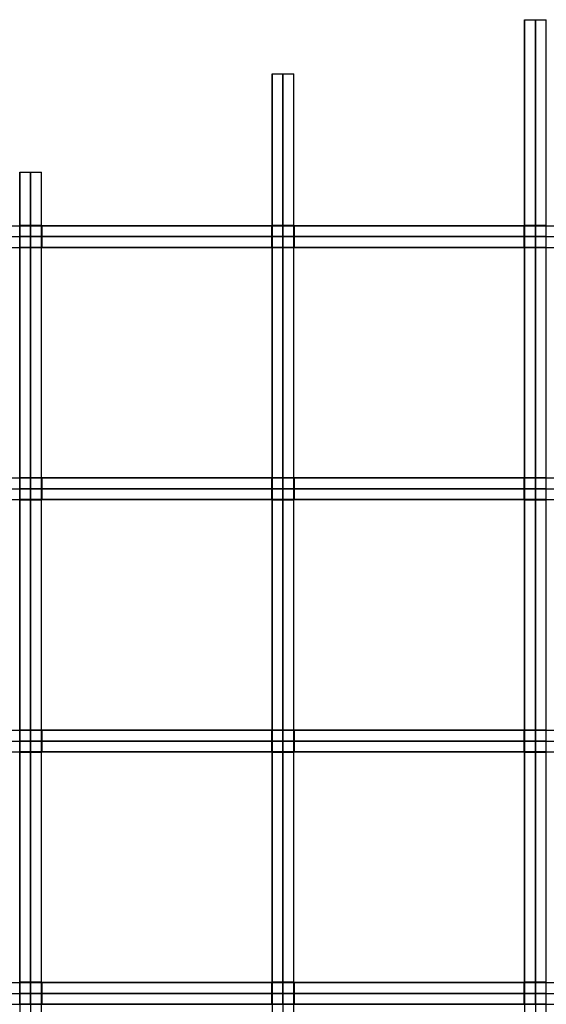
# Model space of a CAD drawing. Header units: millimetres. Extents: x -750 to 750, y -553 to 553.
# Tile 3 of 7: x -426 to -134, y -6 to 540. Entities that reach past the tile are written whole.
import ezdxf

# ---------------------------------------------------------------- set-up
doc = ezdxf.new("R2010")
doc.units = ezdxf.units.MM
doc.layers.add('Default', color=7, linetype='Continuous', true_color=0x000000)

msp = doc.modelspace()

# ---------------------------------------------------------------- linework, layer by layer
at = {"layer": 'Default', "color": 22, "true_color": 0xbe4b14}
for p, q in [((-146, 426.15, 0.01), (-146, 540.33, 0.01)), ((-134, 426.15, 0.01), (-134, 540.33, 0.01)), ((-286, 426.15, 0.01), (-286, 510.23, 0.01)), ((-274, 426.15, 0.01), (-274, 510.23, 0.01)), ((-426, 426.15, 0.01), (-426, 455.67, 0.01)), ((-414, 426.15, 0.01), (-414, 455.67, 0.01)), ((-426, 426.15, -39.53), (-414, 426.15, -39.53)), ((-420, 413.85, 0.15), (-420, 426.15, 0.15)), ((-420, 426.15, -79.21), (-420, 426.15, 0.15)), ((-286, 426.15, -68.8), (-274, 426.15, -68.8)), ((-280, 413.85, 0.15), (-280, 426.15, 0.15)), ((-280, 426.15, -137.75), (-280, 426.15, 0.15)), ((-146, 426.15, -81.46), (-134, 426.15, -81.46)), ((-140, 413.85, 0.15), (-140, 426.15, 0.15)), ((-140, 426.15, -163.08), (-140, 426.15, 0.15)), ((-426, 420, 0.15), (-414, 420, 0.15)), ((-286, 420, 0.15), (-274, 420, 0.15)), ((-146, 420, 0.15), (-134, 420, 0.15)), ((-426, 286.15, 0.01), (-426, 413.85, 0.01)), ((-426, 413.85, -46.73), (-414, 413.85, -46.73)), ((-420, 413.85, 0.15), (-420, 413.85, -93.61)), ((-414, 286.15, 0.01), (-414, 413.85, 0.01)), ((-286, 286.15, 0.01), (-286, 413.85, 0.01)), ((-286, 413.85, -73.18), (-274, 413.85, -73.18)), ((-280, 413.85, 0.15), (-280, 413.85, -146.51)), ((-274, 286.15, 0.01), (-274, 413.85, 0.01)), ((-146, 286.15, 0.01), (-146, 413.85, 0.01)), ((-146, 413.85, -85.2), (-134, 413.85, -85.2)), ((-140, 413.85, 0.15), (-140, 413.85, -170.54)), ((-134, 286.15, 0.01), (-134, 413.85, 0.01)), ((-426, 286.15, -86.97), (-414, 286.15, -86.97)), ((-420, 273.85, 0.15), (-420, 286.15, 0.15)), ((-420, 286.15, -174.09), (-420, 286.15, 0.15)), ((-286, 286.15, -103.62), (-274, 286.15, -103.62)), ((-280, 273.85, 0.15), (-280, 286.15, 0.15)), ((-280, 286.15, -207.38), (-280, 286.15, 0.15)), ((-146, 286.15, -112.43), (-134, 286.15, -112.43)), ((-140, 273.85, 0.15), (-140, 286.15, 0.15)), ((-140, 286.15, -225), (-140, 286.15, 0.15)), ((-426, 280, 0.15), (-414, 280, 0.15)), ((-286, 280, 0.15), (-274, 280, 0.15)), ((-146, 280, 0.15), (-134, 280, 0.15)), ((-426, 146.15, 0.01), (-426, 273.85, 0.01)), ((-426, 273.85, -89.32), (-414, 273.85, -89.32)), ((-420, 273.85, 0.15), (-420, 273.85, -178.79)), ((-414, 146.15, 0.01), (-414, 273.85, 0.01)), ((-286, 146.15, 0.01), (-286, 273.85, 0.01)), ((-286, 273.85, -105.6), (-274, 273.85, -105.6)), ((-280, 273.85, 0.15), (-280, 273.85, -211.34)), ((-274, 146.15, 0.01), (-274, 273.85, 0.01)), ((-146, 146.15, 0.01), (-146, 273.85, 0.01)), ((-146, 273.85, -114.26), (-134, 273.85, -114.26)), ((-140, 273.85, 0.15), (-140, 273.85, -228.66)), ((-134, 146.15, 0.01), (-134, 273.85, 0.01)), ((-426, 146.15, -105.86), (-414, 146.15, -105.86)), ((-420, 133.85, 0.15), (-420, 146.15, 0.15)), ((-420, 146.15, -211.88), (-420, 146.15, 0.15)), ((-286, 146.15, -119.92), (-274, 146.15, -119.92)), ((-280, 133.85, 0.15), (-280, 146.15, 0.15)), ((-280, 146.15, -239.98), (-280, 146.15, 0.15)), ((-146, 146.15, -127.61), (-134, 146.15, -127.61)), ((-140, 133.85, 0.15), (-140, 146.15, 0.15)), ((-140, 146.15, -255.37), (-140, 146.15, 0.15)), ((-426, 140, 0.15), (-414, 140, 0.15)), ((-286, 140, 0.15), (-274, 140, 0.15)), ((-146, 140, 0.15), (-134, 140, 0.15)), ((-426, 6.15, 0.01), (-426, 133.85, 0.01)), ((-426, 133.85, -106.84), (-414, 133.85, -106.84)), ((-420, 133.85, 0.15), (-420, 133.85, -213.82)), ((-414, 6.15, 0.01), (-414, 133.85, 0.01)), ((-286, 6.15, 0.01), (-286, 133.85, 0.01)), ((-286, 133.85, -120.78), (-274, 133.85, -120.78)), ((-280, 133.85, 0.15), (-280, 133.85, -241.71)), ((-274, 6.15, 0.01), (-274, 133.85, 0.01)), ((-146, 6.15, 0.01), (-146, 133.85, 0.01)), ((-146, 133.85, -128.42), (-134, 133.85, -128.42)), ((-140, 133.85, 0.15), (-140, 133.85, -256.99)), ((-134, 6.15, 0.01), (-134, 133.85, 0.01)), ((-426, 6.15, -111.76), (-414, 6.15, -111.76)), ((-420, -6.15, 0.15), (-420, 6.15, 0.15)), ((-420, 6.15, -223.67), (-420, 6.15, 0.15)), ((-286, 6.15, -125.16), (-274, 6.15, -125.16)), ((-280, -6.15, 0.15), (-280, 6.15, 0.15)), ((-280, 6.15, -250.46), (-280, 6.15, 0.15)), ((-146, 6.15, -132.54), (-134, 6.15, -132.54)), ((-140, -6.15, 0.15), (-140, 6.15, 0.15)), ((-140, 6.15, -265.24), (-140, 6.15, 0.15)), ((-426, 0, 0.15), (-426, 0, 223.69)), ((-426, 0, 0.15), (-414, 0, 0.15)), ((-414, 0, 0.15), (-414, 0, 223.69)), ((-286, 0, 0.15), (-286, 0, 250.48)), ((-286, 0, 0.15), (-274, 0, 0.15)), ((-274, 0, 0.15), (-274, 0, 250.48)), ((-146, 0, 0.15), (-146, 0, 265.25)), ((-146, 0, 0.15), (-134, 0, 0.15)), ((-134, 0, 0.15), (-134, 0, 265.25))]:
    msp.add_line(p, q, dxfattribs=at)
at = {"layer": 'Default', "color": 32, "true_color": 0xdd621b}
for p, q in [((-420, 414, -0.15), (-420, 426, -0.15)), ((-413.85, 426, -0.01), (-286.15, 426, -0.01)), ((-413.85, 414, 45.18), (-413.85, 426, 45.18)), ((-286.15, 426, 70.24), (-286.15, 414, 70.24)), ((-280, 414, -0.15), (-280, 426, -0.15)), ((-273.85, 426, -0.01), (-146.15, 426, -0.01)), ((-273.85, 414, 71.81), (-273.85, 426, 71.81)), ((-146.15, 426, 83.02), (-146.15, 414, 83.02)), ((-140, 414, -0.15), (-140, 426, -0.15)), ((-413.85, 420, -0.15), (-426.15, 420, -0.15)), ((-413.85, 420, -0.15), (-413.85, 420, 90.51)), ((-273.85, 420, -0.15), (-286.15, 420, -0.15)), ((-286.15, 420, -0.15), (-286.15, 420, 140.63)), ((-273.85, 420, -0.15), (-273.85, 420, 143.77)), ((-133.85, 420, -0.15), (-146.15, 420, -0.15)), ((-146.15, 420, -0.15), (-146.15, 420, 166.2)), ((-413.85, 414, -0.01), (-286.15, 414, -0.01)), ((-273.85, 414, -0.01), (-146.15, 414, -0.01)), ((-420, 274, -0.15), (-420, 286, -0.15)), ((-413.85, 286, -0.01), (-286.15, 286, -0.01)), ((-413.85, 274, 89.1), (-413.85, 286, 89.1)), ((-286.15, 286, 104.08), (-286.15, 274, 104.08)), ((-280, 274, -0.15), (-280, 286, -0.15)), ((-273.85, 286, -0.01), (-146.15, 286, -0.01)), ((-273.85, 274, 105.15), (-273.85, 286, 105.15)), ((-146.15, 286, 113.1), (-146.15, 274, 113.1)), ((-140, 274, -0.15), (-140, 286, -0.15)), ((-413.85, 280, -0.15), (-426.15, 280, -0.15)), ((-413.85, 280, -0.15), (-413.85, 280, 178.35)), ((-273.85, 280, -0.15), (-286.15, 280, -0.15)), ((-286.15, 280, -0.15), (-286.15, 280, 208.31)), ((-273.85, 280, -0.15), (-273.85, 280, 210.44)), ((-133.85, 280, -0.15), (-146.15, 280, -0.15)), ((-146.15, 280, -0.15), (-146.15, 280, 226.36)), ((-413.85, 274, -0.01), (-286.15, 274, -0.01)), ((-273.85, 274, -0.01), (-146.15, 274, -0.01)), ((-420, 134, -0.15), (-420, 146, -0.15)), ((-413.85, 146, 0), (-286.15, 146, 0)), ((-413.85, 134, 107.14), (-413.85, 146, 107.14)), ((-286.15, 146, 119.89), (-286.15, 134, 119.89)), ((-280, 134, -0.15), (-280, 146, -0.15)), ((-273.85, 146, 0), (-146.15, 146, 0)), ((-273.85, 134, 120.81), (-273.85, 146, 120.81)), ((-146.15, 146, 127.8), (-146.15, 134, 127.8)), ((-140, 134, -0.15), (-140, 146, -0.15)), ((-413.85, 140, -0.15), (-426.15, 140, -0.15)), ((-413.85, 140, -0.15), (-413.85, 140, 214.43)), ((-273.85, 140, -0.15), (-286.15, 140, -0.15)), ((-286.15, 140, -0.15), (-286.15, 140, 239.93)), ((-273.85, 140, -0.15), (-273.85, 140, 241.78)), ((-133.85, 140, -0.15), (-146.15, 140, -0.15)), ((-146.15, 140, -0.15), (-146.15, 140, 255.75)), ((-413.85, 134, 0), (-286.15, 134, 0)), ((-273.85, 134, 0), (-146.15, 134, 0)), ((-420, -6, -0.15), (-420, 6, -0.15)), ((-413.85, 6, 0), (-286.15, 6, 0)), ((-413.85, -6, 112.51), (-413.85, 6, 112.51)), ((-286.15, 6, 124.71), (-286.15, -6, 124.71)), ((-280, -6, -0.15), (-280, 6, -0.15)), ((-273.85, 6, 0), (-146.15, 6, 0)), ((-273.85, -6, 125.6), (-273.85, 6, 125.6)), ((-146.15, 6, 132.34), (-146.15, -6, 132.34)), ((-140, -6, -0.15), (-140, 6, -0.15)), ((-413.85, 0, -0.15), (-426.15, 0, -0.15)), ((-413.85, 0, -0.15), (-413.85, 0, 225.17)), ((-273.85, 0, -0.15), (-286.15, 0, -0.15)), ((-286.15, 0, -0.15), (-286.15, 0, 249.58)), ((-273.85, 0, -0.15), (-273.85, 0, 251.36)), ((-133.85, 0, -0.15), (-146.15, 0, -0.15)), ((-146.15, 0, -0.15), (-146.15, 0, 264.82)), ((-413.85, -6, 0), (-286.15, -6, 0)), ((-273.85, -6, 0), (-146.15, -6, 0))]:
    msp.add_line(p, q, dxfattribs=at)
at = {"layer": 'Default', "color": 22, "true_color": 0xbe4b14}
for points, knots in [([(-146, 540.33), (-146, 540.33, 265.25), (-146, 0, 265.25), (-146, -540.33, 265.25), (-146, -540.33)], [0, 0, 0, 805.587112, 805.587112, 1611.174225, 1611.174225, 1611.174225]), ([(-140, 540.33), (-140, 540.33, 265.25), (-140, 0, 265.25), (-140, -540.33, 265.25), (-140, -540.33)], [0, 0, 0, 805.587112, 805.587112, 1611.174225, 1611.174225, 1611.174225]), ([(-134, -540.33), (-134, -540.33, 265.25), (-134, 0, 265.25), (-134, 540.33, 265.25), (-134, 540.33)], [0, 0, 0, 805.587112, 805.587112, 1611.174225, 1611.174225, 1611.174225]), ([(-286, 510.23), (-286, 510.23, 250.48), (-286, 0, 250.48), (-286, -510.23, 250.48), (-286, -510.23)], [0, 0, 0, 760.71176, 760.71176, 1521.423521, 1521.423521, 1521.423521]), ([(-280, 510.23), (-280, 510.23, 250.48), (-280, 0, 250.48), (-280, -510.23, 250.48), (-280, -510.23)], [0, 0, 0, 760.71176, 760.71176, 1521.423521, 1521.423521, 1521.423521]), ([(-274, -510.23), (-274, -510.23, 250.48), (-274, 0, 250.48), (-274, 510.23, 250.48), (-274, 510.23)], [0, 0, 0, 760.71176, 760.71176, 1521.423521, 1521.423521, 1521.423521]), ([(-426, 455.67), (-426, 455.67, 223.69), (-426, 0, 223.69), (-426, -455.67, 223.69), (-426, -455.67)], [0, 0, 0, 679.363938, 679.363938, 1358.727876, 1358.727876, 1358.727876]), ([(-420, 455.67), (-420, 455.67, 223.69), (-420, 0, 223.69), (-420, -455.67, 223.69), (-420, -455.67)], [0, 0, 0, 679.363938, 679.363938, 1358.727876, 1358.727876, 1358.727876]), ([(-414, -455.67), (-414, -455.67, 223.69), (-414, 0, 223.69), (-414, 455.67, 223.69), (-414, 455.67)], [0, 0, 0, 679.363938, 679.363938, 1358.727876, 1358.727876, 1358.727876])]:
    msp.add_rational_spline(points, [1, 0.70710678, 1, 0.70710678, 1], degree=2, knots=knots, dxfattribs=at)
for points in [[(-146, 540.33), (-140, 540.33), (-134, 540.33)], [(-286, 510.23), (-280, 510.23), (-274, 510.23)], [(-426, 455.67), (-420, 455.67), (-414, 455.67)], [(-426, 426.15, 0.15), (-426, 426.15, -39.53), (-426, 426.15, -79.21)], [(-426, 413.85, 0.15), (-426, 420, 0.15), (-426, 426.15, 0.15)], [(-414, 426.15, 0.15), (-420, 426.15, 0.15), (-426, 426.15, 0.15)], [(-414, 426.15, -79.21), (-420, 426.15, -79.21), (-426, 426.15, -79.21)], [(-414, 413.85, 0.15), (-414, 420, 0.15), (-414, 426.15, 0.15)], [(-414, 426.15, 0.15), (-414, 426.15, -39.53), (-414, 426.15, -79.21)], [(-286, 426.15, 0.15), (-286, 426.15, -68.8), (-286, 426.15, -137.75)], [(-286, 413.85, 0.15), (-286, 420, 0.15), (-286, 426.15, 0.15)], [(-274, 426.15, 0.15), (-280, 426.15, 0.15), (-286, 426.15, 0.15)], [(-274, 426.15, -137.75), (-280, 426.15, -137.75), (-286, 426.15, -137.75)], [(-274, 413.85, 0.15), (-274, 420, 0.15), (-274, 426.15, 0.15)], [(-274, 426.15, 0.15), (-274, 426.15, -68.8), (-274, 426.15, -137.75)], [(-146, 426.15, 0.15), (-146, 426.15, -81.46), (-146, 426.15, -163.08)], [(-146, 413.85, 0.15), (-146, 420, 0.15), (-146, 426.15, 0.15)], [(-134, 426.15, 0.15), (-140, 426.15, 0.15), (-146, 426.15, 0.15)], [(-134, 426.15, -163.08), (-140, 426.15, -163.08), (-146, 426.15, -163.08)], [(-134, 413.85, 0.15), (-134, 420, 0.15), (-134, 426.15, 0.15)], [(-134, 426.15, 0.15), (-134, 426.15, -81.46), (-134, 426.15, -163.08)], [(-426, 413.85, -93.61), (-426, 413.85, -46.73), (-426, 413.85, 0.15)], [(-426, 413.85, -93.61), (-420, 413.85, -93.61), (-414, 413.85, -93.61)], [(-414, 413.85, 0.15), (-420, 413.85, 0.15), (-426, 413.85, 0.15)], [(-414, 413.85, -93.61), (-414, 413.85, -46.73), (-414, 413.85, 0.15)], [(-286, 413.85, -146.51), (-286, 413.85, -73.18), (-286, 413.85, 0.15)], [(-286, 413.85, -146.51), (-280, 413.85, -146.51), (-274, 413.85, -146.51)], [(-274, 413.85, 0.15), (-280, 413.85, 0.15), (-286, 413.85, 0.15)], [(-274, 413.85, -146.51), (-274, 413.85, -73.18), (-274, 413.85, 0.15)], [(-146, 413.85, -170.54), (-146, 413.85, -85.2), (-146, 413.85, 0.15)], [(-146, 413.85, -170.54), (-140, 413.85, -170.54), (-134, 413.85, -170.54)], [(-134, 413.85, 0.15), (-140, 413.85, 0.15), (-146, 413.85, 0.15)], [(-134, 413.85, -170.54), (-134, 413.85, -85.2), (-134, 413.85, 0.15)], [(-426, 286.15, 0.15), (-426, 286.15, -86.97), (-426, 286.15, -174.09)], [(-426, 273.85, 0.15), (-426, 280, 0.15), (-426, 286.15, 0.15)], [(-414, 286.15, 0.15), (-420, 286.15, 0.15), (-426, 286.15, 0.15)], [(-414, 286.15, -174.09), (-420, 286.15, -174.09), (-426, 286.15, -174.09)], [(-414, 273.85, 0.15), (-414, 280, 0.15), (-414, 286.15, 0.15)], [(-414, 286.15, 0.15), (-414, 286.15, -86.97), (-414, 286.15, -174.09)], [(-286, 286.15, 0.15), (-286, 286.15, -103.62), (-286, 286.15, -207.38)], [(-286, 273.85, 0.15), (-286, 280, 0.15), (-286, 286.15, 0.15)], [(-274, 286.15, 0.15), (-280, 286.15, 0.15), (-286, 286.15, 0.15)], [(-274, 286.15, -207.38), (-280, 286.15, -207.38), (-286, 286.15, -207.38)], [(-274, 273.85, 0.15), (-274, 280, 0.15), (-274, 286.15, 0.15)], [(-274, 286.15, 0.15), (-274, 286.15, -103.62), (-274, 286.15, -207.38)], [(-146, 286.15, 0.15), (-146, 286.15, -112.43), (-146, 286.15, -225)], [(-146, 273.85, 0.15), (-146, 280, 0.15), (-146, 286.15, 0.15)], [(-134, 286.15, 0.15), (-140, 286.15, 0.15), (-146, 286.15, 0.15)], [(-134, 286.15, -225), (-140, 286.15, -225), (-146, 286.15, -225)], [(-134, 273.85, 0.15), (-134, 280, 0.15), (-134, 286.15, 0.15)], [(-134, 286.15, 0.15), (-134, 286.15, -112.43), (-134, 286.15, -225)], [(-426, 273.85, -178.79), (-426, 273.85, -89.32), (-426, 273.85, 0.15)], [(-426, 273.85, -178.79), (-420, 273.85, -178.79), (-414, 273.85, -178.79)], [(-414, 273.85, 0.15), (-420, 273.85, 0.15), (-426, 273.85, 0.15)], [(-414, 273.85, -178.79), (-414, 273.85, -89.32), (-414, 273.85, 0.15)], [(-286, 273.85, -211.34), (-286, 273.85, -105.6), (-286, 273.85, 0.15)], [(-286, 273.85, -211.34), (-280, 273.85, -211.34), (-274, 273.85, -211.34)], [(-274, 273.85, 0.15), (-280, 273.85, 0.15), (-286, 273.85, 0.15)], [(-274, 273.85, -211.34), (-274, 273.85, -105.6), (-274, 273.85, 0.15)], [(-146, 273.85, -228.66), (-146, 273.85, -114.26), (-146, 273.85, 0.15)], [(-146, 273.85, -228.66), (-140, 273.85, -228.66), (-134, 273.85, -228.66)], [(-134, 273.85, 0.15), (-140, 273.85, 0.15), (-146, 273.85, 0.15)], [(-134, 273.85, -228.66), (-134, 273.85, -114.26), (-134, 273.85, 0.15)], [(-426, 146.15, 0.15), (-426, 146.15, -105.86), (-426, 146.15, -211.88)], [(-426, 133.85, 0.15), (-426, 140, 0.15), (-426, 146.15, 0.15)], [(-414, 146.15, 0.15), (-420, 146.15, 0.15), (-426, 146.15, 0.15)], [(-414, 146.15, -211.88), (-420, 146.15, -211.88), (-426, 146.15, -211.88)], [(-414, 133.85, 0.15), (-414, 140, 0.15), (-414, 146.15, 0.15)], [(-414, 146.15, 0.15), (-414, 146.15, -105.86), (-414, 146.15, -211.88)], [(-286, 146.15, 0.15), (-286, 146.15, -119.92), (-286, 146.15, -239.98)], [(-286, 133.85, 0.15), (-286, 140, 0.15), (-286, 146.15, 0.15)], [(-274, 146.15, 0.15), (-280, 146.15, 0.15), (-286, 146.15, 0.15)], [(-274, 146.15, -239.98), (-280, 146.15, -239.98), (-286, 146.15, -239.98)], [(-274, 133.85, 0.15), (-274, 140, 0.15), (-274, 146.15, 0.15)], [(-274, 146.15, 0.15), (-274, 146.15, -119.92), (-274, 146.15, -239.98)], [(-146, 146.15, 0.15), (-146, 146.15, -127.61), (-146, 146.15, -255.37)], [(-146, 133.85, 0.15), (-146, 140, 0.15), (-146, 146.15, 0.15)], [(-134, 146.15, 0.15), (-140, 146.15, 0.15), (-146, 146.15, 0.15)], [(-134, 146.15, -255.37), (-140, 146.15, -255.37), (-146, 146.15, -255.37)], [(-134, 133.85, 0.15), (-134, 140, 0.15), (-134, 146.15, 0.15)], [(-134, 146.15, 0.15), (-134, 146.15, -127.61), (-134, 146.15, -255.37)], [(-426, 133.85, -213.82), (-426, 133.85, -106.84), (-426, 133.85, 0.15)], [(-426, 133.85, -213.82), (-420, 133.85, -213.82), (-414, 133.85, -213.82)], [(-414, 133.85, 0.15), (-420, 133.85, 0.15), (-426, 133.85, 0.15)], [(-414, 133.85, -213.82), (-414, 133.85, -106.84), (-414, 133.85, 0.15)], [(-286, 133.85, -241.71), (-286, 133.85, -120.78), (-286, 133.85, 0.15)], [(-286, 133.85, -241.71), (-280, 133.85, -241.71), (-274, 133.85, -241.71)], [(-274, 133.85, 0.15), (-280, 133.85, 0.15), (-286, 133.85, 0.15)], [(-274, 133.85, -241.71), (-274, 133.85, -120.78), (-274, 133.85, 0.15)], [(-146, 133.85, -256.99), (-146, 133.85, -128.42), (-146, 133.85, 0.15)], [(-146, 133.85, -256.99), (-140, 133.85, -256.99), (-134, 133.85, -256.99)], [(-134, 133.85, 0.15), (-140, 133.85, 0.15), (-146, 133.85, 0.15)], [(-134, 133.85, -256.99), (-134, 133.85, -128.42), (-134, 133.85, 0.15)], [(-426, 6.15, 0.15), (-426, 6.15, -111.76), (-426, 6.15, -223.67)], [(-426, -6.15, 0.15), (-426, 0, 0.15), (-426, 6.15, 0.15)], [(-414, 6.15, 0.15), (-420, 6.15, 0.15), (-426, 6.15, 0.15)], [(-414, 6.15, -223.67), (-420, 6.15, -223.67), (-426, 6.15, -223.67)], [(-414, -6.15, 0.15), (-414, 0, 0.15), (-414, 6.15, 0.15)], [(-414, 6.15, 0.15), (-414, 6.15, -111.76), (-414, 6.15, -223.67)], [(-286, 6.15, 0.15), (-286, 6.15, -125.16), (-286, 6.15, -250.46)], [(-286, -6.15, 0.15), (-286, 0, 0.15), (-286, 6.15, 0.15)], [(-274, 6.15, 0.15), (-280, 6.15, 0.15), (-286, 6.15, 0.15)], [(-274, 6.15, -250.46), (-280, 6.15, -250.46), (-286, 6.15, -250.46)], [(-274, -6.15, 0.15), (-274, 0, 0.15), (-274, 6.15, 0.15)], [(-274, 6.15, 0.15), (-274, 6.15, -125.16), (-274, 6.15, -250.46)], [(-146, 6.15, 0.15), (-146, 6.15, -132.54), (-146, 6.15, -265.24)], [(-146, -6.15, 0.15), (-146, 0, 0.15), (-146, 6.15, 0.15)], [(-134, 6.15, 0.15), (-140, 6.15, 0.15), (-146, 6.15, 0.15)], [(-134, 6.15, -265.24), (-140, 6.15, -265.24), (-146, 6.15, -265.24)], [(-134, -6.15, 0.15), (-134, 0, 0.15), (-134, 6.15, 0.15)], [(-134, 6.15, 0.15), (-134, 6.15, -132.54), (-134, 6.15, -265.24)], [(-426, 0, 223.69), (-420, 0, 223.69), (-414, 0, 223.69)], [(-286, 0, 250.48), (-280, 0, 250.48), (-274, 0, 250.48)], [(-146, 0, 265.25), (-140, 0, 265.25), (-134, 0, 265.25)]]:
    msp.add_open_spline(points, degree=2, dxfattribs=at)
for points, weights in [([(-146, 426.15, -163.08), (-146, 540.33, -91.17), (-146, 540.33)], [0.85680373, 0.87537083, 1]), ([(-140, 426.15, -163.08), (-140, 540.33, -91.17), (-140, 540.33)], [0.85680372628, 0.875370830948, 1]), ([(-134, 426.15, -163.08), (-134, 540.33, -91.17), (-134, 540.33)], [0.85680373, 0.87537083, 1]), ([(-286, 426.15, -137.75), (-286, 510.23, -75.06), (-286, 510.23)], [0.86241722, 0.88958224, 1]), ([(-280, 426.15, -137.75), (-280, 510.23, -75.06), (-280, 510.23)], [0.862417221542, 0.889582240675, 1]), ([(-274, 426.15, -137.75), (-274, 510.23, -75.06), (-274, 510.23)], [0.86241722, 0.88958224, 1]), ([(-426, 426.15, -79.21), (-426, 455.67, -40.93), (-426, 455.67)], [0.89299229, 0.92955137, 1]), ([(-420, 426.15, -79.21), (-420, 455.67, -40.93), (-420, 455.67)], [0.892992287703, 0.929551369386, 1]), ([(-414, 426.15, -79.21), (-414, 455.67, -40.93), (-414, 455.67)], [0.89299229, 0.92955137, 1]), ([(-426, 286.15, -174.09), (-426, 369.19, -141.19), (-426, 413.85, -93.61)], [0.85597598, 0.84542854, 0.88080242]), ([(-420, 286.15, -174.09), (-420, 369.19, -141.19), (-420, 413.85, -93.61)], [0.855975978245, 0.845428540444, 0.880802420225]), ([(-414, 286.15, -174.09), (-414, 369.19, -141.19), (-414, 413.85, -93.61)], [0.85597598, 0.84542854, 0.88080242]), ([(-286, 286.15, -207.38), (-286, 360.98, -182.5), (-286, 413.85, -146.51)], [0.86130496, 0.84700636, 0.85908306]), ([(-280, 286.15, -207.38), (-280, 360.98, -182.5), (-280, 413.85, -146.51)], [0.861304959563, 0.847006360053, 0.859083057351]), ([(-274, 286.15, -207.38), (-274, 360.98, -182.5), (-274, 413.85, -146.51)], [0.86130496, 0.84700636, 0.85908306]), ([(-146, 286.15, -225), (-146, 358.79, -202.74), (-146, 413.85, -170.54)], [0.86467297, 0.84930952, 0.8551731]), ([(-140, 286.15, -225), (-140, 358.79, -202.74), (-140, 413.85, -170.54)], [0.864672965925, 0.849309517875, 0.855173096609]), ([(-134, 286.15, -225), (-134, 358.79, -202.74), (-134, 413.85, -170.54)], [0.86467297, 0.84930952, 0.8551731]), ([(-426, 146.15, -211.88), (-426, 215.41, -200.36), (-426, 273.85, -178.79)], [0.90011457, 0.8675981, 0.85778984]), ([(-420, 146.15, -211.88), (-420, 215.41, -200.36), (-420, 273.85, -178.79)], [0.900114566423, 0.867598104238, 0.857789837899]), ([(-414, 146.15, -211.88), (-414, 215.41, -200.36), (-414, 273.85, -178.79)], [0.90011457, 0.8675981, 0.85778984]), ([(-286, 146.15, -239.98), (-286, 214.05, -230.02), (-286, 273.85, -211.34)], [0.90802579, 0.87724402, 0.8638567]), ([(-280, 146.15, -239.98), (-280, 214.05, -230.02), (-280, 273.85, -211.34)], [0.908025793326, 0.877244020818, 0.863856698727]), ([(-274, 146.15, -239.98), (-274, 214.05, -230.02), (-274, 273.85, -211.34)], [0.90802579, 0.87724402, 0.8638567]), ([(-146, 146.15, -255.37), (-146, 213.52, -246.07), (-146, 273.85, -228.66)], [0.91191174, 0.88204112, 0.86745972]), ([(-140, 146.15, -255.37), (-140, 213.52, -246.07), (-140, 273.85, -228.66)], [0.911911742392, 0.882041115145, 0.867459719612]), ([(-134, 146.15, -255.37), (-134, 213.52, -246.07), (-134, 273.85, -228.66)], [0.91191174, 0.88204112, 0.86745972]), ([(-426, 6.15, -223.67), (-426, 71.44, -223.24), (-426, 133.85, -213.82)], [0.99447792, 0.93976216, 0.90629049]), ([(-420, 6.15, -223.67), (-420, 71.44, -223.24), (-420, 133.85, -213.82)], [0.994477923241, 0.93976215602, 0.90629049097]), ([(-414, 6.15, -223.67), (-414, 71.44, -223.24), (-414, 133.85, -213.82)], [0.99447792, 0.93976216, 0.90629049]), ([(-286, 6.15, -250.46), (-286, 71.14, -250.08), (-286, 133.85, -241.71)], [0.99506195, 0.94599972, 0.91394778]), ([(-280, 6.15, -250.46), (-280, 71.14, -250.08), (-280, 133.85, -241.71)], [0.995061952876, 0.945999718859, 0.91394778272]), ([(-274, 6.15, -250.46), (-274, 71.14, -250.08), (-274, 133.85, -241.71)], [0.99506195, 0.94599972, 0.91394778]), ([(-146, 6.15, -265.24), (-146, 71.01, -264.87), (-146, 133.85, -256.99)], [0.99533418, 0.94890905, 0.91768551]), ([(-140, 6.15, -265.24), (-140, 71.01, -264.87), (-140, 133.85, -256.99)], [0.995334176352, 0.948909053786, 0.917685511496]), ([(-134, 6.15, -265.24), (-134, 71.01, -264.87), (-134, 133.85, -256.99)], [0.99533418, 0.94890905, 0.91768551])]:
    msp.add_rational_spline(points, weights, degree=2, dxfattribs=at)
at = {"layer": 'Default', "color": 32, "true_color": 0xdd621b}
for points, knots in [([(-484.23, 426), (-484.23, 426, -174.32), (0, 426, -174.32), (484.23, 426, -174.32), (484.23, 426)], [0, 0, 0, 658.55951, 658.55951, 1317.11902, 1317.11902, 1317.11902]), ([(-484.23, 420), (-484.23, 420, -174.32), (0, 420, -174.32), (484.23, 420, -174.32), (484.23, 420)], [1317.11902, 1317.11902, 1317.11902, 1975.67853, 1975.67853, 2634.23804, 2634.23804, 2634.23804]), ([(-484.23, 414), (-484.23, 414, -174.32), (0, 414, -174.32), (484.23, 414, -174.32), (484.23, 414)], [-1317.11902, -1317.11902, -1317.11902, -658.55951, -658.55951, 0, 0, 0]), ([(-645.53, 286), (-645.53, 286, -232.39), (0, 286, -232.39), (645.53, 286, -232.39), (645.53, 286)], [0, 0, 0, 877.92701, 877.92701, 1755.85402, 1755.85402, 1755.85402]), ([(-645.53, 280), (-645.53, 280, -232.39), (0, 280, -232.39), (645.53, 280, -232.39), (645.53, 280)], [1755.85402, 1755.85402, 1755.85402, 2633.78103, 2633.78103, 3511.70804, 3511.70804, 3511.70804]), ([(-645.53, 274), (-645.53, 274, -232.39), (0, 274, -232.39), (645.53, 274, -232.39), (645.53, 274)], [-1755.85402, -1755.85402, -1755.85402, -877.92701, -877.92701, 0, 0, 0]), ([(-725.3, 146), (-725.3, 146, -261.11), (0, 146, -261.11), (725.3, 146, -261.11), (725.3, 146)], [0, 0, 0, 986.402027, 986.402027, 1972.804054, 1972.804054, 1972.804054]), ([(-725.3, 140), (-725.3, 140, -261.11), (0, 140, -261.11), (725.3, 140, -261.11), (725.3, 140)], [1972.804054, 1972.804054, 1972.804054, 2959.206081, 2959.206081, 3945.608108, 3945.608108, 3945.608108]), ([(-725.3, 134), (-725.3, 134, -261.11), (0, 134, -261.11), (725.3, 134, -261.11), (725.3, 134)], [-1972.804054, -1972.804054, -1972.804054, -986.402027, -986.402027, 0, 0, 0]), ([(-750, 6), (-750, 6, -270), (0, 6, -270), (750, 6, -270), (750, 6)], [0, 0, 0, 1020, 1020, 2040, 2040, 2040]), ([(-750, 0), (-750, 0, -270), (0, 0, -270), (750, 0, -270), (750, 0)], [2040, 2040, 2040, 3060, 3060, 4080, 4080, 4080]), ([(-750, -6), (-750, -6, -270), (0, -6, -270), (750, -6, -270), (750, -6)], [-2040, -2040, -2040, -1020, -1020, 0, 0, 0])]:
    msp.add_rational_spline(points, [1, 0.70710678, 1, 0.70710678, 1], degree=2, knots=knots, dxfattribs=at)
for points in [[(-413.85, 426, -0.15), (-420, 426, -0.15), (-426.15, 426, -0.15)], [(-413.85, 426, 90.51), (-413.85, 426, 45.18), (-413.85, 426, -0.15)], [(-413.85, 426, -0.15), (-413.85, 420, -0.15), (-413.85, 414, -0.15)], [(-413.85, 426, 90.51), (-413.85, 420, 90.51), (-413.85, 414, 90.51)], [(-286.15, 426, -0.15), (-286.15, 426, 70.24), (-286.15, 426, 140.63)], [(-273.85, 426, -0.15), (-280, 426, -0.15), (-286.15, 426, -0.15)], [(-286.15, 414, -0.15), (-286.15, 420, -0.15), (-286.15, 426, -0.15)], [(-286.15, 414, 140.63), (-286.15, 420, 140.63), (-286.15, 426, 140.63)], [(-273.85, 426, 143.77), (-273.85, 426, 71.81), (-273.85, 426, -0.15)], [(-273.85, 426, -0.15), (-273.85, 420, -0.15), (-273.85, 414, -0.15)], [(-273.85, 426, 143.77), (-273.85, 420, 143.77), (-273.85, 414, 143.77)], [(-146.15, 426, -0.15), (-146.15, 426, 83.02), (-146.15, 426, 166.2)], [(-133.85, 426, -0.15), (-140, 426, -0.15), (-146.15, 426, -0.15)], [(-146.15, 414, -0.15), (-146.15, 420, -0.15), (-146.15, 426, -0.15)], [(-146.15, 414, 166.2), (-146.15, 420, 166.2), (-146.15, 426, 166.2)], [(-413.85, 414, -0.15), (-420, 414, -0.15), (-426.15, 414, -0.15)], [(-413.85, 414, 90.51), (-413.85, 414, 45.18), (-413.85, 414, -0.15)], [(-273.85, 414, -0.15), (-280, 414, -0.15), (-286.15, 414, -0.15)], [(-286.15, 414, -0.15), (-286.15, 414, 70.24), (-286.15, 414, 140.63)], [(-273.85, 414, 143.77), (-273.85, 414, 71.81), (-273.85, 414, -0.15)], [(-133.85, 414, -0.15), (-140, 414, -0.15), (-146.15, 414, -0.15)], [(-146.15, 414, -0.15), (-146.15, 414, 83.02), (-146.15, 414, 166.2)], [(-413.85, 286, -0.15), (-420, 286, -0.15), (-426.15, 286, -0.15)], [(-413.85, 286, 178.35), (-413.85, 286, 89.1), (-413.85, 286, -0.15)], [(-413.85, 286, -0.15), (-413.85, 280, -0.15), (-413.85, 274, -0.15)], [(-413.85, 286, 178.35), (-413.85, 280, 178.35), (-413.85, 274, 178.35)], [(-286.15, 286, -0.15), (-286.15, 286, 104.08), (-286.15, 286, 208.31)], [(-273.85, 286, -0.15), (-280, 286, -0.15), (-286.15, 286, -0.15)], [(-286.15, 274, -0.15), (-286.15, 280, -0.15), (-286.15, 286, -0.15)], [(-286.15, 274, 208.31), (-286.15, 280, 208.31), (-286.15, 286, 208.31)], [(-273.85, 286, 210.44), (-273.85, 286, 105.15), (-273.85, 286, -0.15)], [(-273.85, 286, -0.15), (-273.85, 280, -0.15), (-273.85, 274, -0.15)], [(-273.85, 286, 210.44), (-273.85, 280, 210.44), (-273.85, 274, 210.44)], [(-146.15, 286, -0.15), (-146.15, 286, 113.1), (-146.15, 286, 226.36)], [(-133.85, 286, -0.15), (-140, 286, -0.15), (-146.15, 286, -0.15)], [(-146.15, 274, -0.15), (-146.15, 280, -0.15), (-146.15, 286, -0.15)], [(-146.15, 274, 226.36), (-146.15, 280, 226.36), (-146.15, 286, 226.36)], [(-413.85, 274, -0.15), (-420, 274, -0.15), (-426.15, 274, -0.15)], [(-413.85, 274, 178.35), (-413.85, 274, 89.1), (-413.85, 274, -0.15)], [(-273.85, 274, -0.15), (-280, 274, -0.15), (-286.15, 274, -0.15)], [(-286.15, 274, -0.15), (-286.15, 274, 104.08), (-286.15, 274, 208.31)], [(-273.85, 274, 210.44), (-273.85, 274, 105.15), (-273.85, 274, -0.15)], [(-133.85, 274, -0.15), (-140, 274, -0.15), (-146.15, 274, -0.15)], [(-146.15, 274, -0.15), (-146.15, 274, 113.1), (-146.15, 274, 226.36)], [(-413.85, 146, -0.15), (-420, 146, -0.15), (-426.15, 146, -0.15)], [(-413.85, 146, 214.43), (-413.85, 146, 107.14), (-413.85, 146, -0.15)], [(-413.85, 146, -0.15), (-413.85, 140, -0.15), (-413.85, 134, -0.15)], [(-413.85, 146, 214.43), (-413.85, 140, 214.43), (-413.85, 134, 214.43)], [(-286.15, 146, -0.15), (-286.15, 146, 119.89), (-286.15, 146, 239.93)], [(-273.85, 146, -0.15), (-280, 146, -0.15), (-286.15, 146, -0.15)], [(-286.15, 134, -0.15), (-286.15, 140, -0.15), (-286.15, 146, -0.15)], [(-286.15, 134, 239.93), (-286.15, 140, 239.93), (-286.15, 146, 239.93)], [(-273.85, 146, 241.78), (-273.85, 146, 120.81), (-273.85, 146, -0.15)], [(-273.85, 146, -0.15), (-273.85, 140, -0.15), (-273.85, 134, -0.15)], [(-273.85, 146, 241.78), (-273.85, 140, 241.78), (-273.85, 134, 241.78)], [(-146.15, 146, -0.15), (-146.15, 146, 127.8), (-146.15, 146, 255.75)], [(-133.85, 146, -0.15), (-140, 146, -0.15), (-146.15, 146, -0.15)], [(-146.15, 134, -0.15), (-146.15, 140, -0.15), (-146.15, 146, -0.15)], [(-146.15, 134, 255.75), (-146.15, 140, 255.75), (-146.15, 146, 255.75)], [(-413.85, 134, -0.15), (-420, 134, -0.15), (-426.15, 134, -0.15)], [(-413.85, 134, 214.43), (-413.85, 134, 107.14), (-413.85, 134, -0.15)], [(-273.85, 134, -0.15), (-280, 134, -0.15), (-286.15, 134, -0.15)], [(-286.15, 134, -0.15), (-286.15, 134, 119.89), (-286.15, 134, 239.93)], [(-273.85, 134, 241.78), (-273.85, 134, 120.81), (-273.85, 134, -0.15)], [(-133.85, 134, -0.15), (-140, 134, -0.15), (-146.15, 134, -0.15)], [(-146.15, 134, -0.15), (-146.15, 134, 127.8), (-146.15, 134, 255.75)], [(-413.85, 6, -0.15), (-420, 6, -0.15), (-426.15, 6, -0.15)], [(-413.85, 6, 225.17), (-413.85, 6, 112.51), (-413.85, 6, -0.15)], [(-413.85, 6, -0.15), (-413.85, 0, -0.15), (-413.85, -6, -0.15)], [(-413.85, 6, 225.17), (-413.85, 0, 225.17), (-413.85, -6, 225.17)], [(-286.15, 6, -0.15), (-286.15, 6, 124.71), (-286.15, 6, 249.58)], [(-273.85, 6, -0.15), (-280, 6, -0.15), (-286.15, 6, -0.15)], [(-286.15, -6, -0.15), (-286.15, 0, -0.15), (-286.15, 6, -0.15)], [(-286.15, -6, 249.58), (-286.15, 0, 249.58), (-286.15, 6, 249.58)], [(-273.85, 6, 251.36), (-273.85, 6, 125.6), (-273.85, 6, -0.15)], [(-273.85, 6, -0.15), (-273.85, 0, -0.15), (-273.85, -6, -0.15)], [(-273.85, 6, 251.36), (-273.85, 0, 251.36), (-273.85, -6, 251.36)], [(-146.15, 6, -0.15), (-146.15, 6, 132.34), (-146.15, 6, 264.82)], [(-133.85, 6, -0.15), (-140, 6, -0.15), (-146.15, 6, -0.15)], [(-146.15, -6, -0.15), (-146.15, 0, -0.15), (-146.15, 6, -0.15)], [(-146.15, -6, 264.82), (-146.15, 0, 264.82), (-146.15, 6, 264.82)], [(-413.85, -6, -0.15), (-420, -6, -0.15), (-426.15, -6, -0.15)], [(-413.85, -6, 225.17), (-413.85, -6, 112.51), (-413.85, -6, -0.15)], [(-273.85, -6, -0.15), (-280, -6, -0.15), (-286.15, -6, -0.15)], [(-286.15, -6, -0.15), (-286.15, -6, 124.71), (-286.15, -6, 249.58)], [(-273.85, -6, 251.36), (-273.85, -6, 125.6), (-273.85, -6, -0.15)], [(-133.85, -6, -0.15), (-140, -6, -0.15), (-146.15, -6, -0.15)], [(-146.15, -6, -0.15), (-146.15, -6, 132.34), (-146.15, -6, 264.82)]]:
    msp.add_open_spline(points, degree=2, dxfattribs=at)
for points, weights in [([(-286.15, 426, 140.63), (-363.85, 426, 120.14), (-413.85, 426, 90.51)], [0.85858029, 0.84567253, 0.86590853]), ([(-146.15, 426, 166.2), (-214.62, 426, 158.39), (-273.85, 426, 143.77)], [0.90440444, 0.87280832, 0.86084433]), ([(-286.15, 420, 140.63), (-363.85, 420, 120.14), (-413.85, 420, 90.51)], [0.858580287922, 0.845672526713, 0.865908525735]), ([(-146.15, 420, 166.2), (-214.62, 420, 158.39), (-273.85, 420, 143.77)], [0.904404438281, 0.872808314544, 0.860844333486]), ([(-286.15, 414, 140.63), (-363.85, 414, 120.14), (-413.85, 414, 90.51)], [0.85858029, 0.84567253, 0.86590853]), ([(-146.15, 414, 166.2), (-214.62, 414, 158.39), (-273.85, 414, 143.77)], [0.90440444, 0.87280832, 0.86084433]), ([(-286.15, 286, 208.31), (-354.95, 286, 196.07), (-413.85, 286, 178.35)], [0.87666062, 0.85984028, 0.85526389]), ([(-146.15, 286, 226.36), (-212.33, 286, 220.82), (-273.85, 286, 210.44)], [0.92334131, 0.89636591, 0.87981742]), ([(-286.15, 280, 208.31), (-354.95, 280, 196.07), (-413.85, 280, 178.35)], [0.876660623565, 0.859840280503, 0.855263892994]), ([(-146.15, 280, 226.36), (-212.33, 280, 220.82), (-273.85, 280, 210.44)], [0.9233413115, 0.896365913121, 0.879817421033]), ([(-286.15, 274, 208.31), (-354.95, 274, 196.07), (-413.85, 274, 178.35)], [0.87666062, 0.85984028, 0.85526389]), ([(-146.15, 274, 226.36), (-212.33, 274, 220.82), (-273.85, 274, 210.44)], [0.92334131, 0.89636591, 0.87981742]), ([(-286.15, 146, 239.93), (-353.58, 146, 229.5), (-413.85, 146, 214.43)], [0.88509701, 0.86820961, 0.86036316]), ([(-146.15, 146, 255.75), (-211.79, 146, 250.89), (-273.85, 146, 241.78)], [0.93025919, 0.90518594, 0.88830852]), ([(-286.15, 140, 239.93), (-353.58, 140, 229.5), (-413.85, 140, 214.43)], [0.885097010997, 0.868209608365, 0.86036315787]), ([(-146.15, 140, 255.75), (-211.79, 140, 250.89), (-273.85, 140, 241.78)], [0.930259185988, 0.905185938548, 0.888308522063]), ([(-286.15, 134, 239.93), (-353.58, 134, 229.5), (-413.85, 134, 214.43)], [0.88509701, 0.86820961, 0.86036316]), ([(-146.15, 134, 255.75), (-211.79, 134, 250.89), (-273.85, 134, 241.78)], [0.93025919, 0.90518594, 0.88830852]), ([(-286.15, 6, 249.58), (-353.28, 6, 239.6), (-413.85, 6, 225.17)], [0.88754524, 0.87071931, 0.8622222]), ([(-146.15, 6, 264.82), (-211.67, 6, 260.14), (-273.85, 6, 251.36)], [0.93216119, 0.90763009, 0.89075441]), ([(-146.15, 0, 264.82), (-211.67, 0, 260.14), (-273.85, 0, 251.36)], [0.932161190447, 0.907630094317, 0.890754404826]), ([(-286.15, 0, 249.58), (-353.28, 0, 239.6), (-413.85, 0, 225.17)], [0.887545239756, 0.87071930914, 0.862222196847]), ([(-286.15, -6, 249.58), (-353.28, -6, 239.6), (-413.85, -6, 225.17)], [0.88754524, 0.87071931, 0.8622222]), ([(-146.15, -6, 264.82), (-211.67, -6, 260.14), (-273.85, -6, 251.36)], [0.93216119, 0.90763009, 0.89075441])]:
    msp.add_rational_spline(points, weights, degree=2, dxfattribs=at)

doc.saveas('drawing.dxf')
